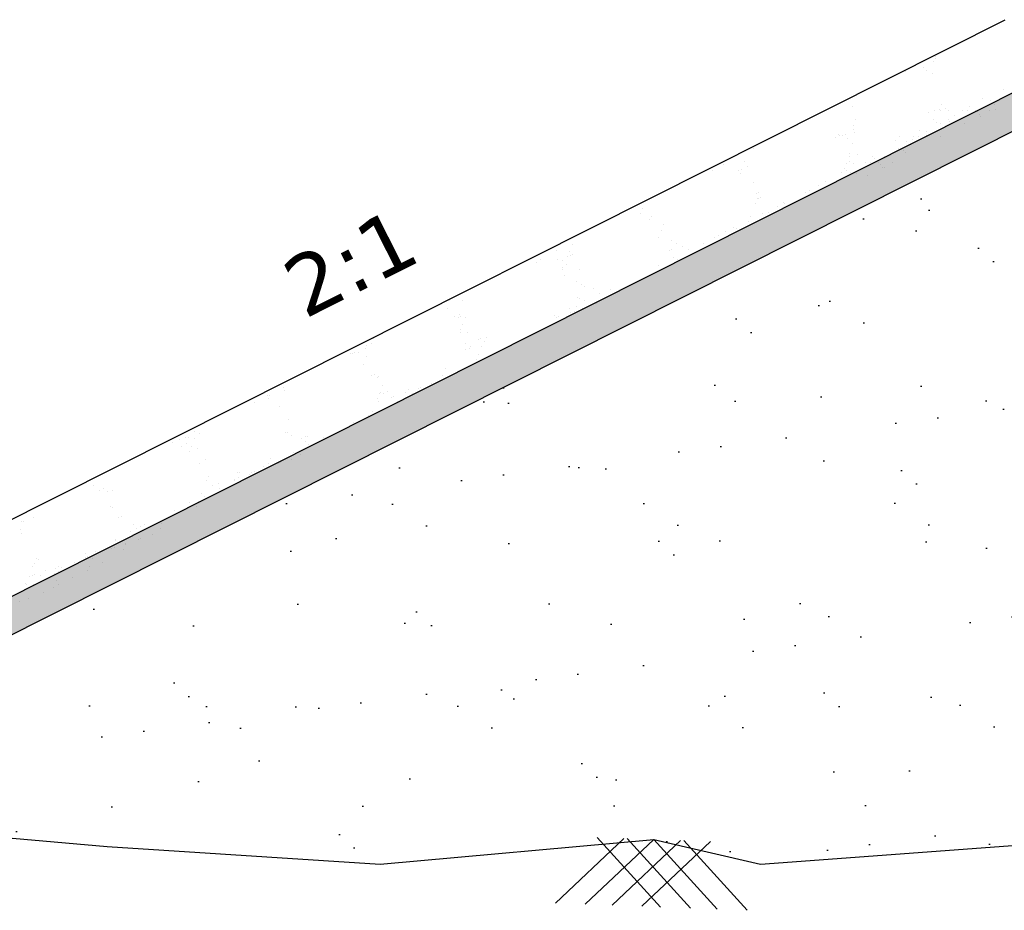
# Model space of a CAD drawing. Header units: feet. Extents: x -7746059455 to -3872629402, y -13315170761 to -6657188523.
# Tile 5 of 52: x -3873252701 to -3873248486, y -6657693082 to -6657689270. Entities that reach past the tile are written whole.
import ezdxf

# ---------------------------------------------------------------- set-up
doc = ezdxf.new("R2010")
doc.units = ezdxf.units.FT
doc.header["$MEASUREMENT"] = 0
doc.layers.add('CHNGE', color=7, linetype='Continuous')
doc.styles.get("Standard").update_dxf_attribs({"font": 'verdana.ttf', "height": 264})

msp = doc.modelspace()

# ---------------------------------------------------------------- hatches: boundary and pattern name
at = {"layer": 'CHNGE'}
h = msp.add_hatch(dxfattribs=at)
h.set_pattern_fill('AR-SAND', color=256, scale=86.328285, style=0)
h.set_pattern_definition([(37.5, (-3870976724.29, -6673349174.24), (-5.4381086, 166.3393916), [0, -131.2189933, 0, -146.7580846, 0, -140.2834632]), (7.5, (-3870976724.29, -6673349174.24), (152.781788, 243.63103), [0, -70.7891938, 0, -118.2697505, 0, -45.3223497]), (327.5, (-3870976830.47, -6673349174.24), (268.8385264, 0.4885364), [0, -43.1641425, 0, -155.3909131, 0, -202.8714699]), (317.5, (-3870976830.47, -6673349174.24), (259.5137545, 75.7682264), [0, -21.5820713, 0, -101.8673764, 0, -116.5431848])])
h.paths.add_polyline_path([(-3873248371.58046, -6657689707.310757), (-3873247403.127764, -6657689678.257175), (-3873247403.127764, -6657689531.433069), (-3873248408.464081, -6657689561.593156), (-3873255041.516309, -6657692896.230269), (-3873254778.484939, -6657692928.256517)])
h = msp.add_hatch(dxfattribs=at)
h.set_pattern_fill('AR-SAND', color=256, scale=345.31314, style=0)
h.set_pattern_definition([(37.5, (-3870976724.3, -6673349174.24), (-21.752434, 665.357566), [0, -524.875973, 0, -587.032338, 0, -561.133853]), (7.5, (-3870976724.3, -6673349174.2), (611.12715, 974.52412), [0, -283.156775, 0, -473.079002, 0, -181.289399]), (327.5, (-3870977149, -6673349174.24), (1075.354106, 1.954146), [0, -172.65657, 0, -621.563652, 0, -811.48588]), (317.5, (-3870977149, -6673349174.2), (1038.05502, 303.072905), [0, -86.328285, 0, -407.469506, 0, -466.17274])])
h.paths.add_polyline_path([(-3873242543.068716, -6657692741.53747), (-3873242429.510623, -6657692753.745241), (-3873242350.769674, -6657692793.053493), (-3873241326.261598, -6657692749.896756), (-3873240260.495854, -6657692791.905931), (-3873240234.663227, -6657692768.304132), (-3873240214.916797, -6657692793.702514), (-3873239537.429413, -6657692820.40696), (-3873239343.428549, -6657692762.298774), (-3873239230.237328, -6657692786.365392), (-3873237899.516822, -6657692884.826075), (-3873237443.513458, -6657692778.653745), (-3873236272.056505, -6657692884.826075), (-3873235269.547657, -6657692818.938295), (-3873235261.538633, -6657692811.620903), (-3873235256.515508, -6657692818.081785), (-3873235102.951938, -6657692807.989141), (-3873234697.850921, -6657692773.121767), (-3873233648.68041, -6657692880.230076), (-3873239960.053685, -6657689707.310757), (-3873240928.506382, -6657689678.257175), (-3873240928.506382, -6657689647.844201), (-3873244165.817072, -6657689550.724878), (-3873247403.127764, -6657689647.844201), (-3873247403.127764, -6657689678.257175), (-3873248371.58046, -6657689707.310757), (-3873254778.484939, -6657692928.256517), (-3873254538.416256, -6657692957.48687), (-3873252732.483259, -6657692773.121767), (-3873252327.382245, -6657692807.989141), (-3873251158.277676, -6657692884.826075), (-3873249986.820723, -6657692778.653745), (-3873249530.817359, -6657692884.826075), (-3873248200.096851, -6657692786.365392), (-3873248086.905631, -6657692762.298774), (-3873247892.904768, -6657692820.40696), (-3873247706.103575, -6657692813.043839), (-3873247695.722489, -6657692803.559231), (-3873247688.876443, -6657692812.364799), (-3873246104.072584, -6657692749.896756), (-3873245079.564507, -6657692793.053493), (-3873245000.823559, -6657692753.745241), (-3873244887.265465, -6657692741.53747), (-3873243715.16709, -6657692788.254181)])
h.paths.add_polyline_path([(-3873245561.491569, -6657691771.631115), (-3873242406.432378, -6657691771.631115), (-3873242406.432378, -6657692033.354577), (-3873245561.491569, -6657692033.354577)], flags=24)
h.paths.add_polyline_path([(-3873246017.769177, -6657689764.799646), (-3873241498.88491, -6657689764.799646), (-3873241498.88491, -6657690066.232875), (-3873246017.769177, -6657690066.232875)], flags=24)
h.paths.add_polyline_path([(-3873246006.637271, -6657690074.37874), (-3873241714.18581, -6657690074.37874), (-3873241714.18581, -6657690380.168839), (-3873246006.637271, -6657690380.168839)], flags=24)
h.paths.add_polyline_path([(-3873246017.769177, -6657690489.425151), (-3873241810.214455, -6657690489.425151), (-3873241810.214455, -6657690790.858376), (-3873246017.769177, -6657690790.858376)], flags=24)
h.paths.add_polyline_path([(-3873246017.769177, -6657690865.764797), (-3873241686.105875, -6657690865.764797), (-3873241686.105875, -6657691128.733075), (-3873246017.769177, -6657691128.733075)], flags=24)

# ---------------------------------------------------------------- linework, layer by layer
at = {"layer": 'CHNGE', "color": 31}
for p, q in [((-3873255482.61825, -6657692789.465399), (-3873248482.231327, -6657689270.157963)), ((-3873248814.428389, -6657689437.737891), (-3873248814.428389, -6657689437.737891)), ((-3873248787.791063, -6657689448.663835), (-3873248787.791063, -6657689448.663835)), ((-3873248779.035139, -6657689437.429022), (-3873248779.035139, -6657689437.429022)), ((-3873248778.991293, -6657689425.752286), (-3873248778.991293, -6657689425.752286)), ((-3873248911.368576, -6657689490.284292), (-3873248911.368576, -6657689490.284292)), ((-3873248834.168078, -6657689474.134206), (-3873248834.168078, -6657689474.134206)), ((-3873248817.514821, -6657689487.862095), (-3873248817.514821, -6657689487.862095)), ((-3873248795.143942, -6657689500.323126), (-3873248795.143942, -6657689500.323126)), ((-3873255041.516309, -6657692896.230281), (-3873248380.650051, -6657689547.610207)), ((-3873248490.668916, -6657689569.56076), (-3873248490.668916, -6657689569.56076)), ((-3873248753.486985, -6657689632.786051), (-3873248753.486985, -6657689632.786051)), ((-3873248580.731294, -6657689609.525549), (-3873248580.731294, -6657689609.525549)), ((-3873248545.8457, -6657689617.942683), (-3873248545.8457, -6657689617.942683)), ((-3873248529.192443, -6657689631.67057), (-3873248529.192443, -6657689631.67057)), ((-3873248498.521717, -6657689609.367317), (-3873248498.521717, -6657689609.367317)), ((-3873249134.698551, -6657689642.28135), (-3873249134.698551, -6657689642.28135)), ((-3873248810.01804, -6657689666.085387), (-3873248810.01804, -6657689666.085387)), ((-3873248784.050461, -6657689659.085932), (-3873248784.050461, -6657689659.085932)), ((-3873248765.334917, -6657689652.944008), (-3873248765.334917, -6657689652.944008)), ((-3873248761.390146, -6657689658.888182), (-3873248761.390146, -6657689658.888182)), ((-3873248736.134901, -6657689648.812675), (-3873248736.134901, -6657689648.812675)), ((-3873248725.996898, -6657689658.579308), (-3873248725.996898, -6657689658.579308)), ((-3873248666.864274, -6657689658.063265), (-3873248666.864274, -6657689658.063265)), ((-3873248644.203962, -6657689657.865513), (-3873248644.203962, -6657689657.865513)), ((-3873248637.262348, -6657689642.824881), (-3873248637.262348, -6657689642.824881)), ((-3873248608.810713, -6657689657.556643), (-3873248608.810713, -6657689657.556643)), ((-3873248602.687808, -6657689664.951815), (-3873248602.687808, -6657689664.951815)), ((-3873248594.083945, -6657689675.465732), (-3873248594.083945, -6657689675.465732)), ((-3873248549.67809, -6657689657.040599), (-3873248549.67809, -6657689657.040599)), ((-3873248524.942822, -6657689655.164), (-3873248524.942822, -6657689655.164)), ((-3873254778.484939, -6657692928.256529), (-3873248371.58046, -6657689707.310767)), ((-3873249125.253571, -6657689698.085332), (-3873249125.253571, -6657689698.085332)), ((-3873248791.311684, -6657689697.194597), (-3873248791.311684, -6657689697.194597)), ((-3873248774.658429, -6657689710.922482), (-3873248774.658429, -6657689710.922482)), ((-3873248760.924035, -6657689715.667183), (-3873248760.924035, -6657689715.667183)), ((-3873248727.490545, -6657689697.254074), (-3873248727.490545, -6657689697.254074)), ((-3873248720.482328, -6657689705.459643), (-3873248720.482328, -6657689705.459643)), ((-3873248697.698511, -6657689678.424505), (-3873248697.698511, -6657689678.424505)), ((-3873248657.864593, -6657689713.333737), (-3873248657.864593, -6657689713.333737)), ((-3873248587.075726, -6657689683.671298), (-3873248587.075726, -6657689683.671298)), ((-3873249167.671404, -6657689761.760625), (-3873249167.671404, -6657689761.760625)), ((-3873249132.451909, -6657689723.124521), (-3873249132.451909, -6657689723.124521)), ((-3873249129.923613, -6657689740.083663), (-3873249129.923613, -6657689740.083663)), ((-3873249127.921368, -6657689753.021417), (-3873249127.921368, -6657689753.021417)), ((-3873248848.153794, -6657689744.203728), (-3873248848.153794, -6657689744.203728)), ((-3873248817.45509, -6657689748.966519), (-3873248817.45509, -6657689748.966519)), ((-3873249209.221339, -6657689774.487981), (-3873249209.221339, -6657689774.487981)), ((-3873249198.208736, -6657689762.754298), (-3873249198.208736, -6657689762.754298)), ((-3873249190.271763, -6657689764.158446), (-3873249190.271763, -6657689764.158446)), ((-3873249177.899102, -6657689765.201645), (-3873249177.899102, -6657689765.201645)), ((-3873249157.713749, -6657689778.420129), (-3873249157.713749, -6657689778.420129)), ((-3873249138.024922, -6657689798.03302), (-3873249138.024922, -6657689798.03302)), ((-3873248954.216747, -6657689787.766614), (-3873248954.216747, -6657689787.766614)), ((-3873248933.850148, -6657689771.199786), (-3873248933.850148, -6657689771.199786)), ((-3873248903.330579, -6657689792.585653), (-3873248903.330579, -6657689792.585653)), ((-3873248877.891252, -6657689784.566136), (-3873248877.891252, -6657689784.566136)), ((-3873248874.717524, -6657689770.683744), (-3873248874.717524, -6657689770.683744)), ((-3873248852.057211, -6657689770.485995), (-3873248852.057211, -6657689770.485995)), ((-3873248820.810145, -6657689765.97827), (-3873248820.810145, -6657689765.97827)), ((-3873248816.663963, -6657689770.177119), (-3873248816.663963, -6657689770.177119)), ((-3873248757.53134, -6657689769.661078), (-3873248757.53134, -6657689769.661078)), ((-3873249561.391423, -6657689823.152067), (-3873249561.391423, -6657689823.152067)), ((-3873249147.908382, -6657689843.292779), (-3873249147.908382, -6657689843.292779)), ((-3873249113.872463, -6657689845.069321), (-3873249113.872463, -6657689845.069321)), ((-3873248960.17269, -6657689839.594785), (-3873248960.17269, -6657689839.594785)), ((-3873248941.116774, -6657689821.808817), (-3873248941.116774, -6657689821.808817)), ((-3873248916.372375, -6657689832.076683), (-3873248916.372375, -6657689832.076683)), ((-3873248909.364157, -6657689840.282248), (-3873248909.364157, -6657689840.282248)), ((-3873248886.677322, -6657689806.313538), (-3873248886.677322, -6657689806.313538)), ((-3873249600.016448, -6657689876.975354), (-3873249600.016448, -6657689876.975354)), ((-3873249160.523553, -6657689887.634701), (-3873249160.523553, -6657689887.634701)), ((-3873249148.951014, -6657689877.422728), (-3873249148.951014, -6657689877.422728)), ((-3873249147.606055, -6657689854.681465), (-3873249147.606055, -6657689854.681465)), ((-3873249132.14331, -6657689885.565453), (-3873249132.14331, -6657689885.565453)), ((-3873249082.570773, -6657689883.304225), (-3873249082.570773, -6657689883.304225)), ((-3873249059.910461, -6657689883.106472), (-3873249059.910461, -6657689883.106472)), ((-3873249049.778977, -6657689853.865025), (-3873249049.778977, -6657689853.865025)), ((-3873249042.770759, -6657689862.070596), (-3873249042.770759, -6657689862.070596)), ((-3873249024.517211, -6657689882.797601), (-3873249024.517211, -6657689882.797601)), ((-3873249015.349474, -6657689887.976707), (-3873249015.349474, -6657689887.976707)), ((-3873248997.64783, -6657689855.108154), (-3873248997.64783, -6657689855.108154)), ((-3873248965.384588, -6657689882.28156), (-3873248965.384588, -6657689882.28156)), ((-3873249733.6898, -6657689914.379255), (-3873249733.6898, -6657689914.379255)), ((-3873249688.188066, -6657689889.420231), (-3873249688.188066, -6657689889.420231)), ((-3873249622.599424, -6657689914.817316), (-3873249622.599424, -6657689914.817316)), ((-3873249614.065127, -6657689927.240609), (-3873249614.065127, -6657689927.240609)), ((-3873249612.933945, -6657689909.928586), (-3873249612.933945, -6657689909.928586)), ((-3873249585.987787, -6657689897.374334), (-3873249585.987787, -6657689897.374334)), ((-3873249183.859297, -6657689923.90106), (-3873249183.859297, -6657689923.90106)), ((-3873249168.793902, -6657689908.73281), (-3873249168.793902, -6657689908.73281)), ((-3873249162.507726, -6657689914.006882), (-3873249162.507726, -6657689914.006882)), ((-3873249143.098576, -6657689922.589221), (-3873249143.098576, -6657689922.589221)), ((-3873249121.309513, -6657689927.950453), (-3873249121.309513, -6657689927.950453)), ((-3873249058.08399, -6657689890.707773), (-3873249058.08399, -6657689890.707773)), ((-3873249009.691974, -6657689900.800879), (-3873249009.691974, -6657689900.800879)), ((-3873248998.696217, -6657689901.704595), (-3873248998.696217, -6657689901.704595)), ((-3873249561.683503, -6657689966.61731), (-3873249561.683503, -6657689966.61731)), ((-3873249251.570745, -6657689962.555689), (-3873249251.570745, -6657689962.555689)), ((-3873249072.191585, -6657689934.985842), (-3873249072.191585, -6657689934.985842)), ((-3873249548.649465, -6657690011.897892), (-3873249548.649465, -6657690011.897892)), ((-3873249538.421765, -6657690008.456868), (-3873249538.421765, -6657690008.456868)), ((-3873249338.738806, -6657690010.071548), (-3873249338.738806, -6657690010.071548)), ((-3873249319.789228, -6657689999.742014), (-3873249319.789228, -6657689999.742014)), ((-3873249283.747776, -6657689980.969015), (-3873249283.747776, -6657689980.969015)), ((-3873249551.488307, -6657690056.781495), (-3873249551.488307, -6657690056.781495)), ((-3873249543.217959, -6657690035.683386), (-3873249543.217959, -6657690035.683386)), ((-3873249539.274174, -6657690036.893237), (-3873249539.274174, -6657690036.893237)), ((-3873249530.136822, -6657690029.933645), (-3873249530.136822, -6657690029.933645)), ((-3873249430.732452, -6657690052.330828), (-3873249430.732452, -6657690052.330828)), ((-3873250044.199851, -6657690099.299094), (-3873250044.199851, -6657690099.299094)), ((-3873250035.9295, -6657690078.200988), (-3873250035.9295, -6657690078.200988)), ((-3873249519.65411, -6657690099.28763), (-3873249519.65411, -6657690099.28763)), ((-3873249496.020309, -6657690095.806679), (-3873249496.020309, -6657690095.806679)), ((-3873249456.013882, -6657690067.754025), (-3873249456.013882, -6657690067.754025)), ((-3873249427.801826, -6657690058.620357), (-3873249427.801826, -6657690058.620357)), ((-3873250006.668434, -6657690126.68999), (-3873250006.668434, -6657690126.68999)), ((-3873249996.293566, -6657690113.881475), (-3873249996.293566, -6657690113.881475)), ((-3873249582.810526, -6657690134.022187), (-3873249582.810526, -6657690134.022187)), ((-3873249573.069981, -6657690111.837513), (-3873249573.069981, -6657690111.837513)), ((-3873249953.296016, -6657690171.002551), (-3873249953.296016, -6657690171.002551)), ((-3873249945.075053, -6657690145.271928), (-3873249945.075053, -6657690145.271928)), ((-3873249681.708118, -6657690178.62477), (-3873249681.708118, -6657690178.62477)), ((-3873249647.128099, -6657690161.074457), (-3873249647.128099, -6657690161.074457)), ((-3873249633.433384, -6657690162.383142), (-3873249633.433384, -6657690162.383142)), ((-3873249966.213515, -6657690203.955789), (-3873249966.213515, -6657690203.955789)), ((-3873249912.365259, -6657690216.574507), (-3873249912.365259, -6657690216.574507)), ((-3873249728.325007, -6657690204.297429), (-3873249728.325007, -6657690204.297429)), ((-3873249710.768331, -6657690192.608064), (-3873249710.768331, -6657690192.608064)), ((-3873250402.384461, -6657690259.905878), (-3873250402.384461, -6657690259.905878)), ((-3873250346.439552, -6657690263.120821), (-3873250346.439552, -6657690263.120821)), ((-3873250333.522055, -6657690230.167589), (-3873250333.522055, -6657690230.167589)), ((-3873249919.399829, -6657690258.594134), (-3873249919.399829, -6657690258.594134)), ((-3873249909.172131, -6657690255.153112), (-3873249909.172131, -6657690255.153112)), ((-3873249891.736336, -6657690229.022568), (-3873249891.736336, -6657690229.022568)), ((-3873249861.998358, -6657690241.701334), (-3873249861.998358, -6657690241.701334)), ((-3873249838.242319, -6657690254.394888), (-3873249838.242319, -6657690254.394888)), ((-3873249773.924744, -6657690227.342617), (-3873249773.924744, -6657690227.342617)), ((-3873250489.552521, -6657690307.421735), (-3873250489.552521, -6657690307.421735)), ((-3873250470.602943, -6657690297.0922), (-3873250470.602943, -6657690297.0922)), ((-3873250400.003075, -6657690298.328618), (-3873250400.003075, -6657690298.328618)), ((-3873250378.522003, -6657690300.522338), (-3873250378.522003, -6657690300.522338)), ((-3873250354.709902, -6657690284.218931), (-3873250354.709902, -6657690284.218931)), ((-3873250344.773503, -6657690279.747095), (-3873250344.773503, -6657690279.747095)), ((-3873250334.545805, -6657690276.306073), (-3873250334.545805, -6657690276.306073)), ((-3873249901.882547, -6657690285.92849), (-3873249901.882547, -6657690285.92849)), ((-3873249883.580033, -6657690296.75735), (-3873249883.580033, -6657690296.75735)), ((-3873250378.080173, -6657690329.148854), (-3873250378.080173, -6657690329.148854)), ((-3873250376.291574, -6657690339.27495), (-3873250376.291574, -6657690339.27495)), ((-3873250359.130596, -6657690318.819317), (-3873250359.130596, -6657690318.819317)), ((-3873250304.399063, -6657690338.342724), (-3873250304.399063, -6657690338.342724)), ((-3873249965.038964, -6657690320.663051), (-3873249965.038964, -6657690320.663051)), ((-3873250368.716637, -6657690365.394987), (-3873250368.716637, -6657690365.394987)), ((-3873250315.825415, -6657690391.968172), (-3873250315.825415, -6657690391.968172)), ((-3873250773.758418, -6657690422.335567), (-3873250773.758418, -6657690422.335567)), ((-3873250754.808839, -6657690412.006035), (-3873250754.808839, -6657690412.006035)), ((-3873250294.593699, -6657690403.215368), (-3873250294.593699, -6657690403.215368)), ((-3873250284.993916, -6657690409.973732), (-3873250284.993916, -6657690409.973732)), ((-3873250244.198496, -6657690421.151899), (-3873250244.198496, -6657690421.151899)), ((-3873250172.50841, -6657690426.621171), (-3873250172.50841, -6657690426.621171)), ((-3873250862.821438, -6657690470.884375), (-3873250862.821438, -6657690470.884375)), ((-3873250805.568845, -6657690471.277813), (-3873250805.568845, -6657690471.277813)), ((-3873250312.41698, -6657690458.338222), (-3873250312.41698, -6657690458.338222)), ((-3873250306.575587, -6657690465.029746), (-3873250306.575587, -6657690465.029746)), ((-3873250284.110988, -6657690472.569357), (-3873250284.110988, -6657690472.569357)), ((-3873250220.470757, -6657690441.035753), (-3873250220.470757, -6657690441.035753)), ((-3873250868.725257, -6657690506.01237), (-3873250868.725257, -6657690506.01237)), ((-3873250347.267401, -6657690507.303914), (-3873250347.267401, -6657690507.303914)), ((-3873250327.763435, -6657690519.081095), (-3873250327.763435, -6657690519.081095)), ((-3873250319.493086, -6657690497.982985), (-3873250319.493086, -6657690497.982985)), ((-3873250290.150193, -6657690505.290382), (-3873250290.150193, -6657690505.290382)), ((-3873250279.922495, -6657690501.849357), (-3873250279.922495, -6657690501.849357)), ((-3873250231.647759, -6657690485.607729), (-3873250231.647759, -6657690485.607729)), ((-3873250838.517151, -6657690540.127353), (-3873250838.517151, -6657690540.127353)), ((-3873250823.498682, -6657690545.292508), (-3873250823.498682, -6657690545.292508)), ((-3873250819.567573, -6657690529.797816), (-3873250819.567573, -6657690529.797816)), ((-3873250813.270983, -6657690541.851482), (-3873250813.270983, -6657690541.851482)), ((-3873250794.776441, -6657690543.043956), (-3873250794.776441, -6657690543.043956)), ((-3873250794.602317, -6657690543.832753), (-3873250794.602317, -6657690543.832753)), ((-3873250411.584977, -6657690534.356183), (-3873250411.584977, -6657690534.356183)), ((-3873250403.882197, -6657690543.554551), (-3873250403.882197, -6657690543.554551)), ((-3873250393.6545, -6657690540.113531), (-3873250393.6545, -6657690540.113531)), ((-3873250345.379764, -6657690523.871902), (-3873250345.379764, -6657690523.871902)), ((-3873250815.964288, -6657690597.095301), (-3873250815.964288, -6657690597.095301)), ((-3873250807.693936, -6657690575.997191), (-3873250807.693936, -6657690575.997191)), ((-3873251187.919976, -6657690635.16223), (-3873251187.919976, -6657690635.16223)), ((-3873250816.107824, -6657690610.40328), (-3873250816.107824, -6657690610.40328)), ((-3873250784.796952, -6657690608.705402), (-3873250784.796952, -6657690608.705402)), ((-3873250739.321025, -6657690638.932063), (-3873250739.321025, -6657690638.932063)), ((-3873250729.093327, -6657690635.491041), (-3873250729.093327, -6657690635.491041)), ((-3873250710.674011, -6657690646.525785), (-3873250710.674011, -6657690646.525785)), ((-3873250704.635476, -6657690632.130399), (-3873250704.635476, -6657690632.130399)), ((-3873251219.924272, -6657690678.666543), (-3873251219.924272, -6657690678.666543)), ((-3873251215.283601, -6657690663.013708), (-3873251215.283601, -6657690663.013708)), ((-3873251196.190324, -6657690656.260342), (-3873251196.190324, -6657690656.260342)), ((-3873250794.550595, -6657690657.513588), (-3873250794.550595, -6657690657.513588)), ((-3873250791.803536, -6657690679.646254), (-3873250791.803536, -6657690679.646254)), ((-3873250774.314242, -6657690678.059389), (-3873250774.314242, -6657690678.059389)), ((-3873250772.853958, -6657690669.31672), (-3873250772.853958, -6657690669.31672)), ((-3873250725.060454, -6657690668.798758), (-3873250725.060454, -6657690668.798758)), ((-3873251283.502081, -6657690700.200029), (-3873251283.502081, -6657690700.200029)), ((-3873251278.426704, -6657690698.349193), (-3873251278.426704, -6657690698.349193)), ((-3873251268.199005, -6657690694.908171), (-3873251268.199005, -6657690694.908171)), ((-3873251250.953696, -6657690692.653233), (-3873251250.953696, -6657690692.653233)), ((-3873251217.771996, -6657690711.316354), (-3873251217.771996, -6657690711.316354)), ((-3873250746.248301, -6657690722.8501), (-3873250746.248301, -6657690722.8501)), ((-3873250737.97795, -6657690701.751991), (-3873250737.97795, -6657690701.751991)), ((-3873251230.689494, -6657690744.269589), (-3873251230.689494, -6657690744.269589)), ((-3873250880.315478, -6657690761.258678), (-3873250880.315478, -6657690761.258678)), ((-3873251194.249047, -6657690791.988752), (-3873251194.249047, -6657690791.988752)), ((-3873251184.021348, -6657690788.547728), (-3873251184.021348, -6657690788.547728)), ((-3873251168.569985, -6657690802.532611), (-3873251168.569985, -6657690802.532611)), ((-3873251167.02539, -6657690795.346268), (-3873251167.02539, -6657690795.346268)), ((-3873250893.232979, -6657690794.211914), (-3873250893.232979, -6657690794.211914)), ((-3873250891.305519, -6657690809.200203), (-3873250891.305519, -6657690809.200203)), ((-3873251570.025721, -6657690844.559543), (-3873251570.025721, -6657690844.559543)), ((-3873251567.745761, -6657690855.143039), (-3873251567.745761, -6657690855.143039)), ((-3873251148.056012, -6657690837.071157), (-3873251148.056012, -6657690837.071157)), ((-3873251035.570505, -6657690853.718596), (-3873251035.570505, -6657690853.718596)), ((-3873250996.339383, -6657690847.364139), (-3873250996.339383, -6657690847.364139)), ((-3873250986.111685, -6657690843.923113), (-3873250986.111685, -6657690843.923113)), ((-3873250937.836949, -6657690827.681488), (-3873250937.836949, -6657690827.681488)), ((-3873251640.767552, -6657690879.588753), (-3873251640.767552, -6657690879.588753)), ((-3873251635.964243, -6657690892.329363), (-3873251635.964243, -6657690892.329363)), ((-3873251633.182133, -6657690879.294099), (-3873251633.182133, -6657690879.294099)), ((-3873251169.243859, -6657690891.122499), (-3873251169.243859, -6657690891.122499)), ((-3873251160.973508, -6657690870.02439), (-3873251160.973508, -6657690870.02439)), ((-3873251156.542681, -6657690864.700253), (-3873251156.542681, -6657690864.700253)), ((-3873251144.265697, -6657690871.775586), (-3873251144.265697, -6657690871.775586)), ((-3873251125.316121, -6657690861.446053), (-3873251125.316121, -6657690861.446053)), ((-3873251110.071386, -6657690885.628307), (-3873251110.071386, -6657690885.628307)), ((-3873251099.84369, -6657690882.187287), (-3873251099.84369, -6657690882.187287)), ((-3873251051.568954, -6657690865.94566), (-3873251051.568954, -6657690865.94566)), ((-3873251048.488003, -6657690886.671828), (-3873251048.488003, -6657690886.671828)), ((-3873251018.779509, -6657690870.987028), (-3873251018.779509, -6657690870.987028)), ((-3873251697.499709, -6657690906.346365), (-3873251697.499709, -6657690906.346365)), ((-3873251590.674635, -6657690925.362787), (-3873251590.674635, -6657690925.362787)), ((-3873251165.300959, -6657690904.20983), (-3873251165.300959, -6657690904.20983)), ((-3873251145.576153, -6657690937.25519), (-3873251145.576153, -6657690937.25519)), ((-3873251082.419739, -6657690902.520632), (-3873251082.419739, -6657690902.520632)), ((-3873251549.253827, -6657690981.987131), (-3873251549.253827, -6657690981.987131)), ((-3873251209.893729, -6657690964.307461), (-3873251209.893729, -6657690964.307461)), ((-3873251190.825529, -6657690946.178514), (-3873251190.825529, -6657690946.178514)), ((-3873251273.533957, -6657690995.841066), (-3873251273.533957, -6657690995.841066)), ((-3873252015.410574, -6657691065.934961), (-3873252015.410574, -6657691065.934961)), ((-3873251990.373085, -6657691059.837953), (-3873251990.373085, -6657691059.837953)), ((-3873251980.145385, -6657691056.396929), (-3873251980.145385, -6657691056.396929)), ((-3873251952.25416, -6657691031.200403), (-3873251952.25416, -6657691031.200403)), ((-3873251951.277604, -6657691064.50859), (-3873251951.277604, -6657691064.50859)), ((-3873251931.87065, -6657691040.155304), (-3873251931.87065, -6657691040.155304)), ((-3873251564.999411, -6657691038.684996), (-3873251564.999411, -6657691038.684996)), ((-3873251554.771711, -6657691035.243976), (-3873251554.771711, -6657691035.243976)), ((-3873251538.771119, -6657691051.341114), (-3873251538.771119, -6657691051.341114)), ((-3873251496.72786, -6657691063.904917), (-3873251496.72786, -6657691063.904917)), ((-3873251477.778283, -6657691053.575381), (-3873251477.778283, -6657691053.575381)), ((-3873251471.483559, -6657691054.944229), (-3873251471.483559, -6657691054.944229)), ((-3873251401.007945, -6657691057.627894), (-3873251401.007945, -6657691057.627894)), ((-3873251346.080556, -6657691038.638433), (-3873251346.080556, -6657691038.638433)), ((-3873252045.602654, -6657691078.419475), (-3873252045.602654, -6657691078.419475)), ((-3873252007.375985, -6657691094.788225), (-3873252007.375985, -6657691094.788225)), ((-3873251988.426406, -6657691084.458689), (-3873251988.426406, -6657691084.458689)), ((-3873251964.195101, -6657691097.461827), (-3873251964.195101, -6657691097.461827)), ((-3873251941.287633, -6657691103.755343), (-3873251941.287633, -6657691103.755343)), ((-3873251479.753908, -6657691076.042338), (-3873251479.753908, -6657691076.042338)), ((-3873251464.648176, -6657691089.161497), (-3873251464.648176, -6657691089.161497)), ((-3873251972.465451, -6657691118.559932), (-3873251972.465451, -6657691118.559932)), ((-3873251626.738585, -6657691147.404147), (-3873251626.738585, -6657691147.404147)), ((-3873251536.051322, -6657691150.906075), (-3873251536.051322, -6657691150.906075)), ((-3873251527.80459, -6657691123.896055), (-3873251527.80459, -6657691123.896055)), ((-3873251501.335581, -6657691131.098353), (-3873251501.335581, -6657691131.098353)), ((-3873251931.482265, -6657691168.627999), (-3873251931.482265, -6657691168.627999)), ((-3873251906.195425, -6657691153.477511), (-3873251906.195425, -6657691153.477511)), ((-3873251655.762396, -6657691182.481932), (-3873251655.762396, -6657691182.481932)), ((-3873251649.783328, -6657691189.170245), (-3873251649.783328, -6657691189.170245)), ((-3873251635.008935, -6657691168.502258), (-3873251635.008935, -6657691168.502258)), ((-3873251594.553758, -6657691170.588725), (-3873251594.553758, -6657691170.588725)), ((-3873251584.326058, -6657691167.147702), (-3873251584.326058, -6657691167.147702)), ((-3873251894.479115, -6657691223.216626), (-3873251894.479115, -6657691223.216626)), ((-3873251769.076112, -6657691206.910832), (-3873251769.076112, -6657691206.910832)), ((-3873251763.515333, -6657691227.434421), (-3873251763.515333, -6657691227.434421)), ((-3873251762.021962, -6657691208.518389), (-3873251762.021962, -6657691208.518389)), ((-3873251718.918812, -6657691217.216486), (-3873251718.918812, -6657691217.216486)), ((-3873251708.285762, -6657691208.852896), (-3873251708.285762, -6657691208.852896)), ((-3873251698.058064, -6657691205.411875), (-3873251698.058064, -6657691205.411875)), ((-3873252387.190659, -6657691265.734225), (-3873252387.190659, -6657691265.734225)), ((-3873252340.888569, -6657691276.588018), (-3873252340.888569, -6657691276.588018)), ((-3873251902.749464, -6657691244.314735), (-3873251902.749464, -6657691244.314735)), ((-3873251877.247339, -6657691265.698588), (-3873251877.247339, -6657691265.698588)), ((-3873251849.190022, -6657691256.034245), (-3873251849.190022, -6657691256.034245)), ((-3873251846.876615, -6657691275.802358), (-3873251846.876615, -6657691275.802358)), ((-3873251790.263959, -6657691260.962175), (-3873251790.263959, -6657691260.962175)), ((-3873251783.236386, -6657691244.268757), (-3873251783.236386, -6657691244.268757)), ((-3873251781.993611, -6657691239.864067), (-3873251781.993611, -6657691239.864067)), ((-3873252359.83815, -6657691286.917556), (-3873252359.83815, -6657691286.917556)), ((-3873252323.516072, -6657691290.396207), (-3873252323.516072, -6657691290.396207)), ((-3873252302.621012, -6657691286.85155), (-3873252302.621012, -6657691286.85155)), ((-3873251924.331138, -6657691299.37075), (-3873251924.331138, -6657691299.37075)), ((-3873251910.03303, -6657691310.536917), (-3873251910.03303, -6657691310.536917)), ((-3873252313.710704, -6657691355.26886), (-3873252313.710704, -6657691355.26886)), ((-3873252304.557175, -6657691358.535788), (-3873252304.557175, -6657691358.535788)), ((-3873251974.350604, -6657691337.58919), (-3873251974.350604, -6657691337.58919)), ((-3873251945.518984, -6657691353.422093), (-3873251945.518984, -6657691353.422093)), ((-3873251937.248634, -6657691332.323985), (-3873251937.248634, -6657691332.323985)), ((-3873252643.817031, -6657691401.644063), (-3873252643.817031, -6657691401.644063)), ((-3873252276.94579, -6657691400.173757), (-3873252276.94579, -6657691400.173757)), ((-3873252266.718091, -6657691396.732736), (-3873252266.718091, -6657691396.732736)), ((-3873252037.990835, -6657691369.122795), (-3873252037.990835, -6657691369.122795)), ((-3873252692.091765, -6657691417.885692), (-3873252692.091765, -6657691417.885692)), ((-3873252684.783211, -6657691417.700826), (-3873252684.783211, -6657691417.700826)), ((-3873252213.259518, -6657691429.234573), (-3873252213.259518, -6657691429.234573)), ((-3873252201.652186, -6657691448.163576), (-3873252201.652186, -6657691448.163576)), ((-3873252182.702606, -6657691437.834045), (-3873252182.702606, -6657691437.834045)), ((-3873252165.464823, -6657691430.909623), (-3873252165.464823, -6657691430.909623)), ((-3873252100.77401, -6657691445.882014), (-3873252100.77401, -6657691445.882014)), ((-3873252092.503661, -6657691424.783907), (-3873252092.503661, -6657691424.783907)), ((-3873252697.700711, -6657691450.654064), (-3873252697.700711, -6657691450.654064)), ((-3873252693.350731, -6657691468.717351), (-3873252693.350731, -6657691468.717351)), ((-3873252234.841189, -6657691484.290591), (-3873252234.841189, -6657691484.290591)), ((-3873252229.105054, -6657691462.443225), (-3873252229.105054, -6657691462.443225)), ((-3873252182.540434, -6657691490.372289), (-3873252182.540434, -6657691490.372289)), ((-3873252134.265697, -6657691474.130665), (-3873252134.265697, -6657691474.130665)), ((-3873252306.500138, -6657691532.077486), (-3873252306.500138, -6657691532.077486)), ((-3873252296.272439, -6657691528.636461), (-3873252296.272439, -6657691528.636461)), ((-3873252292.261468, -6657691497.177782), (-3873252292.261468, -6657691497.177782)), ((-3873252290.715204, -6657691496.712387), (-3873252290.715204, -6657691496.712387)), ((-3873252247.997705, -6657691512.394835), (-3873252247.997705, -6657691512.394835)), ((-3873252247.758686, -6657691517.243824), (-3873252247.758686, -6657691517.243824)), ((-3873252192.768132, -6657691493.813311), (-3873252192.768132, -6657691493.813311)), ((-3873252420.232142, -6657691570.341656), (-3873252420.232142, -6657691570.341656)), ((-3873252420.219273, -6657691555.763657), (-3873252420.219273, -6657691555.763657)), ((-3873252410.004446, -6657691566.900632), (-3873252410.004446, -6657691566.900632)), ((-3873252377.883265, -6657691544.228245), (-3873252377.883265, -6657691544.228245)), ((-3873252361.72971, -6657691550.659008), (-3873252361.72971, -6657691550.659008)), ((-3873252256.029037, -6657691538.341936), (-3873252256.029037, -6657691538.341936)), ((-3873252646.637115, -6657691608.236257), (-3873252646.637115, -6657691608.236257)), ((-3873252636.255073, -6657691597.506971), (-3873252636.255073, -6657691597.506971)), ((-3873252627.984723, -6657691576.408864), (-3873252627.984723, -6657691576.408864)), ((-3873252621.816202, -6657691579.7301), (-3873252621.816202, -6657691579.7301)), ((-3873252533.964147, -6657691608.605831), (-3873252533.964147, -6657691608.605831)), ((-3873252523.769566, -6657691614.154412), (-3873252523.769566, -6657691614.154412)), ((-3873252466.946286, -6657691592.777049), (-3873252466.946286, -6657691592.777049)), ((-3873252403.013711, -6657691609.703743), (-3873252403.013711, -6657691609.703743)), ((-3873252390.096214, -6657691576.750509), (-3873252390.096214, -6657691576.750509)), ((-3873252346.096333, -6657691593.584036), (-3873252346.096333, -6657691593.584036)), ((-3873252657.836745, -6657691652.562986), (-3873252657.836745, -6657691652.562986)), ((-3873252647.696155, -6657691646.87), (-3873252647.696155, -6657691646.87)), ((-3873252637.468456, -6657691643.428974), (-3873252637.468456, -6657691643.428974)), ((-3873252611.333492, -6657691649.084089), (-3873252611.333492, -6657691649.084089)), ((-3873252589.193721, -6657691627.18735), (-3873252589.193721, -6657691627.18735)), ((-3873252554.114347, -6657691640.292911), (-3873252554.114347, -6657691640.292911)), ((-3873252547.693263, -6657691617.550482), (-3873252547.693263, -6657691617.550482)), ((-3873252535.164768, -6657691629.963372), (-3873252535.164768, -6657691629.963372)), ((-3873252473.570322, -6657691655.370867), (-3873252473.570322, -6657691655.370867)), ((-3873252409.252747, -6657691628.318595), (-3873252409.252747, -6657691628.318595)), ((-3873252674.489906, -6657691683.818643), (-3873252674.489906, -6657691683.818643)), ((-3873252670.754242, -6657691685.51622), (-3873252670.754242, -6657691685.51622)), ((-3873252643.177367, -6657691688.841717), (-3873252643.177367, -6657691688.841717)), ((-3873252545.351239, -6657691669.210427), (-3873252545.351239, -6657691669.210427)), ((-3873252537.210551, -6657691686.904471), (-3873252537.210551, -6657691686.904471)), ((-3873252679.024594, -6657691706.614332), (-3873252679.024594, -6657691706.614332)), ((-3873252600.366965, -6657691721.639026), (-3873252600.366965, -6657691721.639026)), ((-3873252558.268738, -6657691702.163661), (-3873252558.268738, -6657691702.163661)), ((-3873252700.606264, -6657691761.670345), (-3873252700.606264, -6657691761.670345)), ((-3873252664.684542, -6657691748.691299), (-3873252664.684542, -6657691748.691299)), ((-3873250408.118897, -6657693050.452181), (-3873250114.681943, -6657692773.795028)), ((-3873250280.257677, -6657693055.310906), (-3873249986.820723, -6657692778.653752)), ((-3873249957.721054, -6657693067.567297), (-3873250229.31616, -6657692769.438928)), ((-3873250165.623461, -6657693059.667006), (-3873249872.186504, -6657692783.009857)), ((-3873249829.859837, -6657693072.426025), (-3873250101.454942, -6657692774.29765)), ((-3873250037.762242, -6657693064.525732), (-3873249744.325289, -6657692787.868581)), ((-3873249715.225619, -6657693076.782125), (-3873249986.820723, -6657692778.653752)), ((-3873249587.364401, -6657693081.640851), (-3873249858.959506, -6657692783.512479))]:
    msp.add_line(p, q, dxfattribs=at)
at = {"layer": 'CHNGE'}
msp.add_lwpolyline([(-3873255465.590424, -6657692942.715827), (-3873255096.03204, -6657692889.592538), (-3873254538.416256, -6657692957.48688), (-3873252732.483259, -6657692773.121778), (-3873252327.382245, -6657692807.989153), (-3873251158.277676, -6657692884.826086), (-3873249986.820723, -6657692778.653752), (-3873249530.817359, -6657692884.826086), (-3873248200.096851, -6657692786.365403), (-3873248086.905631, -6657692762.298787), (-3873247892.904768, -6657692820.406974), (-3873246104.072584, -6657692749.896768), (-3873245079.564507, -6657692793.053507), (-3873245000.823559, -6657692753.745249), (-3873244887.265465, -6657692741.537481), (-3873243715.16709, -6657692788.254194)], dxfattribs=at)

# ---------------------------------------------------------------- texts
at = {"layer": 'CHNGE', "insert": (-3873251598.615454, -6657690322.417124), "char_height": 257.9890176, "width": 729.45674318, "attachment_point": 1, "rotation": 26.690067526}
msp.add_mtext('2:1', dxfattribs=at)

doc.saveas('drawing.dxf')
